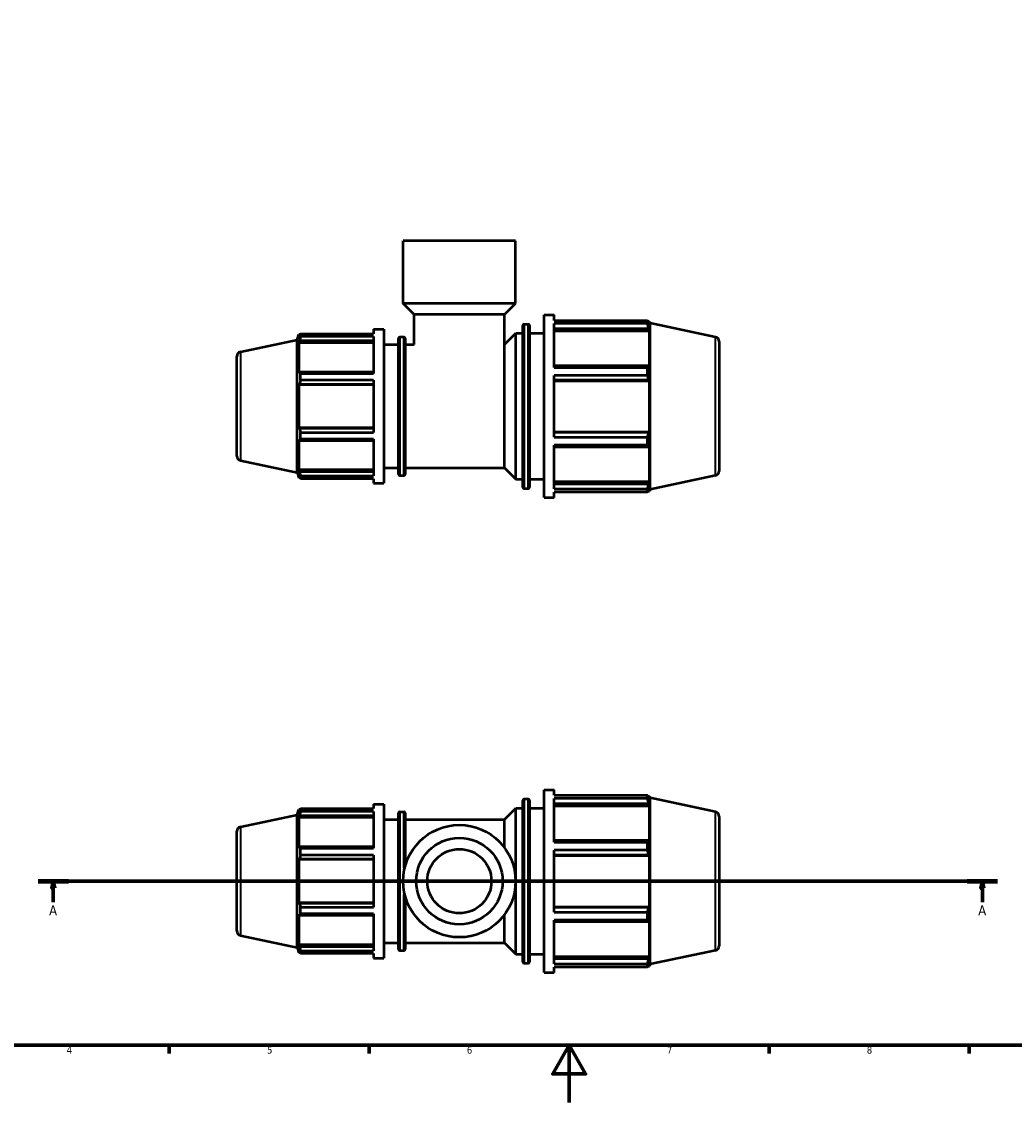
# Model space of a CAD drawing. Header units: millimetres. Extents: x 0 to 931, y 0 to 746.
# Tile 2 of 6: x 229 to 577, y 0 to 379. Entities that reach past the tile are written whole.
import ezdxf

# ---------------------------------------------------------------- set-up
doc = ezdxf.new("R2010")
doc.units = ezdxf.units.MM
doc.linetypes.add('CHAIN', pattern=[0.7087, 0.4724, -0.0591, 0.1181, -0.0591])
for name, color, linetype, lineweight in [('Border (ISO)', 7, 'Continuous', 70), ('Section Line (ISO)', 7, 'CHAIN', 70), ('Visible (ISO)', 7, 'Continuous', 50), ('Visible Narrow (ISO)', 7, 'Continuous', 35)]:
    doc.layers.add(name, color=color, linetype=linetype, lineweight=lineweight)
doc.styles.add('Label Text (ISO)', font='tahoma.ttf')
doc.styles.add('Note Text (ISO)', font='tahoma.ttf')

# ---------------------------------------------------------------- blocks, each defined once
blk = doc.blocks.new('Borders Default Border')
at = {"layer": 'Border (ISO)'}
for p, q in [((280.33, 20), (280.33, 17.1)), ((350.42, 20), (350.42, 17.1)), ((490.58, 20), (490.58, 17.1)), ((560.67, 20), (560.67, 17.1))]:
    blk.add_line(p, q, dxfattribs=at)
at = {"layer": 'Border (ISO)', "flags": 128}
for points in [[(20, 20), (20, 574), (821, 574), (821, 20), (20, 20)], [(420.5, 0), (420.5, 20), (414.73, 10), (426.27, 10), (420.5, 20)]]:
    blk.add_lwpolyline(points, dxfattribs=at)
at = {"layer": 'Border (ISO)', "color": 232, "true_color": 0xca0064, "char_height": 2.5, "attachment_point": 7, "style": 'Note Text (ISO)'}
for s, insert in [('4', (244.42, 17.1)), ('5', (314.64, 17.05)), ('6', (384.66, 17.05)), ('7', (454.77, 17.1)), ('8', (524.81, 17.04))]:
    blk.add_mtext(s, dxfattribs=dict(at, insert=insert))
blk = doc.blocks.new('2dTransSection0')
at = {"layer": 'Section Line (ISO)', "linetype": 'CHAIN'}
blk.add_line((234.39, 77.53), (570.66, 77.53), dxfattribs=at)
at = {"layer": 'Section Line (ISO)', "linetype": 'Continuous', "lineweight": 140}
for p, q in [((234.39, 77.53), (245.07, 77.53)), ((559.98, 77.53), (570.66, 77.53))]:
    blk.add_line(p, q, dxfattribs=at)
at = {"layer": 'Section Line (ISO)', "linetype": 'Continuous'}
for p, q in [((239.73, 77.53), (239.23, 75.03)), ((239.73, 75.03), (239.73, 77.53)), ((240.23, 75.03), (239.73, 77.53)), ((565.32, 77.53), (564.82, 75.03)), ((565.32, 75.03), (565.32, 77.53)), ((565.82, 75.03), (565.32, 77.53)), ((239.23, 75.03), (240.23, 75.03)), ((239.73, 70.21), (239.73, 75.03)), ((564.82, 75.03), (565.82, 75.03)), ((565.32, 70.21), (565.32, 75.03))]:
    blk.add_line(p, q, dxfattribs=at)
at = {"layer": 'Section Line (ISO)', "linetype": 'Continuous', "flags": 128}
for points in [[(240.23, 75.03), (239.73, 77.53), (239.23, 75.03), (240.23, 75.03)], [(565.82, 75.03), (565.32, 77.53), (564.82, 75.03), (565.82, 75.03)]]:
    blk.add_lwpolyline(points, dxfattribs=at)
at = {"layer": 'Section Line (ISO)'}
for points in [[(240.23, 75.03), (239.73, 77.53), (239.23, 75.03), (240.23, 75.03)], [(565.82, 75.03), (565.32, 77.53), (564.82, 75.03), (565.82, 75.03)]]:
    blk.add_solid(points, dxfattribs=at)
at = {"layer": 'Section Line (ISO)', "char_height": 3.5, "attachment_point": 7, "style": 'Label Text (ISO)'}
for insert in [(238.24, 65.53), (563.83, 65.53)]:
    blk.add_mtext('A', dxfattribs=dict(at, insert=insert))

msp = doc.modelspace()

# ---------------------------------------------------------------- linework, layer by layer
at = {"layer": 'Visible (ISO)'}
for p, q in [((401.72, 301.927), (362.342, 301.927)), ((362.342, 279.927), (362.342, 301.927)), ((401.72, 279.927), (401.72, 301.927)), ((401.72, 279.927), (362.342, 279.927)), ((366.238, 276.032), (362.342, 279.927)), ((397.825, 276.032), (401.72, 279.927)), ((397.825, 276.032), (366.238, 276.032)), ((366.238, 265.527), (366.238, 276.032)), ((397.825, 265.542), (397.825, 276.032)), ((404.724, 272.727), (406.138, 272.727)), ((411.708, 211.927), (411.708, 275.927)), ((411.708, 275.927), (415.308, 275.927)), ((415.308, 274.037), (415.308, 275.927)), ((415.308, 274.037), (447.956, 274.037)), ((415.308, 257.556), (415.308, 272.88)), ((447.956, 272.88), (415.308, 272.88)), ((447.956, 272.88), (447.956, 274.037)), ((448.138, 273.687), (448.684, 273.687)), ((448.684, 272.31), (448.372, 273.226)), ((448.888, 273.059), (448.684, 273.687)), ((448.684, 272.31), (448.684, 273.687)), ((448.888, 214.796), (448.888, 273.059)), ((471.764, 268.197), (448.888, 273.059)), ((325.156, 267.168), (325.764, 269.037)), ((325.764, 269.037), (325.764, 267.875)), ((326.225, 269.037), (325.764, 269.037)), ((326.378, 269.332), (351.976, 269.332)), ((326.378, 268.356), (326.378, 269.332)), ((351.976, 270.927), (351.976, 269.332)), ((351.976, 270.927), (355.576, 270.927)), ((355.576, 270.927), (355.576, 216.927)), ((397.825, 265.542), (401.81, 269.527)), ((401.81, 218.327), (401.81, 269.527)), ((401.81, 269.527), (404.224, 269.527)), ((404.224, 215.627), (404.224, 272.227)), ((406.638, 272.227), (406.638, 215.627)), ((406.638, 269.527), (411.708, 269.527)), ((415.308, 271.176), (448.372, 271.176)), ((415.308, 270.325), (448.684, 270.325)), ((448.372, 271.176), (448.684, 270.325)), ((448.684, 257.669), (448.684, 270.325)), ((305.299, 262.947), (325.156, 267.168)), ((325.156, 220.687), (325.156, 267.168)), ((326.027, 268.648), (325.764, 267.875)), ((325.764, 266.2), (326.027, 266.919)), ((351.976, 266.2), (325.764, 266.2)), ((325.764, 266.2), (325.764, 255.522)), ((326.027, 266.919), (351.976, 266.919)), ((351.976, 268.356), (326.378, 268.356)), ((351.976, 268.356), (351.976, 255.427)), ((355.576, 265.527), (360.646, 265.527)), ((360.646, 220.127), (360.646, 267.727)), ((361.146, 268.227), (362.561, 268.227)), ((363.061, 267.727), (363.061, 220.127)), ((363.061, 265.527), (366.238, 265.527)), ((397.81, 222.327), (397.81, 265.516)), ((473.031, 266.632), (473.031, 221.223)), ((304.031, 226.473), (304.031, 261.382)), ((448.372, 258.112), (415.308, 258.112)), ((415.308, 257.556), (447.956, 257.556)), ((447.956, 254.763), (447.956, 257.556)), ((448.684, 257.669), (448.372, 258.112)), ((326.027, 255.896), (325.764, 255.522)), ((351.976, 255.896), (326.027, 255.896)), ((326.378, 255.427), (351.976, 255.427)), ((326.378, 253.07), (326.378, 255.427)), ((415.308, 233.092), (415.308, 254.763)), ((447.956, 254.763), (415.308, 254.763)), ((325.764, 251.478), (326.027, 251.722)), ((351.976, 251.478), (325.764, 251.478)), ((325.764, 251.478), (325.764, 236.377)), ((326.027, 251.722), (351.976, 251.722)), ((351.976, 253.07), (326.378, 253.07)), ((351.976, 253.07), (351.976, 234.785)), ((415.308, 253.165), (448.372, 253.165)), ((415.308, 252.876), (448.684, 252.876)), ((448.372, 253.165), (448.684, 252.876)), ((448.684, 234.978), (448.684, 252.876)), ((351.976, 236.377), (325.764, 236.377)), ((326.027, 236.133), (325.764, 236.377)), ((351.976, 236.133), (326.027, 236.133)), ((415.308, 234.978), (448.684, 234.978)), ((448.684, 234.978), (448.372, 234.69)), ((325.764, 232.333), (326.027, 231.959)), ((325.764, 232.333), (325.764, 221.655)), ((326.027, 231.959), (351.976, 231.959)), ((326.378, 234.785), (351.976, 234.785)), ((326.378, 232.428), (326.378, 234.785)), ((351.976, 232.428), (326.378, 232.428)), ((351.976, 232.428), (351.976, 219.499)), ((448.372, 234.69), (415.308, 234.69)), ((415.308, 233.092), (447.956, 233.092)), ((447.956, 230.298), (447.956, 233.092)), ((415.308, 214.975), (415.308, 230.298)), ((447.956, 230.298), (415.308, 230.298)), ((415.308, 229.742), (448.372, 229.742)), ((448.372, 229.742), (448.684, 230.186)), ((448.684, 217.53), (448.684, 230.186)), ((305.299, 224.908), (325.156, 220.687)), ((325.156, 220.687), (325.764, 218.817)), ((351.976, 221.655), (325.764, 221.655)), ((326.027, 220.936), (325.764, 221.655)), ((325.764, 219.98), (326.027, 219.207)), ((325.764, 219.98), (325.764, 218.817)), ((351.976, 220.936), (326.027, 220.936)), ((355.576, 222.327), (360.646, 222.327)), ((363.061, 222.327), (397.81, 222.327)), ((397.81, 222.327), (401.81, 218.327)), ((471.764, 219.658), (448.888, 214.796)), ((326.225, 218.817), (325.764, 218.817)), ((326.378, 219.499), (351.976, 219.499)), ((326.378, 218.522), (326.378, 219.499)), ((351.976, 218.522), (326.378, 218.522)), ((351.976, 218.522), (351.976, 216.927)), ((351.976, 216.927), (355.576, 216.927)), ((361.146, 219.627), (362.561, 219.627)), ((401.81, 218.327), (404.224, 218.327)), ((406.638, 218.327), (411.708, 218.327)), ((415.308, 217.53), (448.684, 217.53)), ((448.372, 216.678), (415.308, 216.678)), ((448.684, 217.53), (448.372, 216.678)), ((404.724, 215.127), (406.138, 215.127)), ((415.308, 214.975), (447.956, 214.975)), ((415.308, 211.927), (415.308, 213.818)), ((447.956, 213.818), (415.308, 213.818)), ((447.956, 213.818), (447.956, 214.975)), ((448.138, 214.167), (448.684, 214.167)), ((448.372, 214.629), (448.684, 215.545)), ((448.684, 214.167), (448.684, 215.545)), ((448.888, 214.796), (448.684, 214.167)), ((411.708, 211.927), (415.308, 211.927)), ((404.724, 106.329), (406.138, 106.329)), ((411.708, 45.529), (411.708, 109.529)), ((411.708, 109.529), (415.308, 109.529)), ((415.308, 107.638), (415.308, 109.529)), ((415.308, 107.638), (447.956, 107.638)), ((415.308, 91.158), (415.308, 106.481)), ((447.956, 106.481), (415.308, 106.481)), ((447.956, 106.481), (447.956, 107.638)), ((448.138, 107.289), (448.684, 107.289)), ((448.684, 105.911), (448.372, 106.827)), ((448.888, 106.661), (448.684, 107.289)), ((448.684, 105.911), (448.684, 107.289)), ((448.888, 48.397), (448.888, 106.661)), ((471.764, 101.798), (448.888, 106.661)), ((325.156, 100.769), (325.764, 102.639)), ((325.764, 102.639), (325.764, 101.477)), ((326.225, 102.639), (325.764, 102.639)), ((326.378, 102.934), (351.976, 102.934)), ((326.378, 101.958), (326.378, 102.934)), ((351.976, 104.529), (351.976, 102.934)), ((351.976, 104.529), (355.576, 104.529)), ((355.576, 104.529), (355.576, 50.529)), ((397.81, 99.129), (401.81, 103.129)), ((401.81, 51.929), (401.81, 103.129)), ((401.81, 103.129), (404.224, 103.129)), ((404.224, 49.229), (404.224, 105.829)), ((406.638, 105.829), (406.638, 49.229)), ((406.638, 103.129), (411.708, 103.129)), ((415.308, 104.778), (448.372, 104.778)), ((415.308, 103.926), (448.684, 103.926)), ((448.372, 104.778), (448.684, 103.926)), ((448.684, 91.27), (448.684, 103.926)), ((305.299, 96.548), (325.156, 100.769)), ((325.156, 54.289), (325.156, 100.769)), ((326.027, 102.249), (325.764, 101.477)), ((325.764, 99.802), (326.027, 100.52)), ((351.976, 99.802), (325.764, 99.802)), ((325.764, 99.802), (325.764, 89.123)), ((326.027, 100.52), (351.976, 100.52)), ((351.976, 101.958), (326.378, 101.958)), ((351.976, 101.958), (351.976, 89.028)), ((355.576, 99.129), (360.646, 99.129)), ((360.646, 53.729), (360.646, 101.329)), ((361.146, 101.829), (362.561, 101.829)), ((363.061, 101.329), (363.061, 82.799)), ((363.061, 99.129), (397.81, 99.129)), ((397.81, 89.306), (397.81, 99.129)), ((473.031, 100.233), (473.031, 54.824)), ((304.031, 60.074), (304.031, 94.983)), ((448.372, 91.714), (415.308, 91.714)), ((415.308, 91.158), (447.956, 91.158)), ((447.956, 88.364), (447.956, 91.158)), ((448.684, 91.27), (448.372, 91.714)), ((326.027, 89.497), (325.764, 89.123)), ((351.976, 89.497), (326.027, 89.497)), ((326.378, 89.028), (351.976, 89.028)), ((326.378, 86.671), (326.378, 89.028)), ((415.308, 66.693), (415.308, 88.364)), ((447.956, 88.364), (415.308, 88.364)), ((325.764, 85.08), (326.027, 85.323)), ((351.976, 85.08), (325.764, 85.08)), ((325.764, 85.08), (325.764, 69.978)), ((326.027, 85.323), (351.976, 85.323)), ((351.976, 86.671), (326.378, 86.671)), ((351.976, 86.671), (351.976, 68.386)), ((415.308, 86.766), (448.372, 86.766)), ((415.308, 86.478), (448.684, 86.478)), ((448.372, 86.766), (448.684, 86.478)), ((448.684, 68.58), (448.684, 86.478)), ((363.061, 72.259), (363.061, 53.729)), ((351.976, 69.978), (325.764, 69.978)), ((326.027, 69.734), (325.764, 69.978)), ((351.976, 69.734), (326.027, 69.734)), ((326.378, 68.386), (351.976, 68.386)), ((326.378, 66.029), (326.378, 68.386)), ((415.308, 68.58), (448.684, 68.58)), ((448.372, 68.291), (415.308, 68.291)), ((448.684, 68.58), (448.372, 68.291)), ((325.764, 65.934), (325.764, 55.256)), ((325.764, 65.934), (326.027, 65.56)), ((326.027, 65.56), (351.976, 65.56)), ((351.976, 66.029), (326.378, 66.029)), ((351.976, 66.029), (351.976, 53.1)), ((397.81, 55.929), (397.81, 65.752)), ((415.308, 66.693), (447.956, 66.693)), ((447.956, 63.9), (447.956, 66.693)), ((415.308, 48.576), (415.308, 63.9)), ((447.956, 63.9), (415.308, 63.9)), ((415.308, 63.344), (448.372, 63.344)), ((448.372, 63.344), (448.684, 63.787)), ((448.684, 51.131), (448.684, 63.787)), ((305.299, 58.509), (325.156, 54.289)), ((325.156, 54.289), (325.764, 52.419)), ((351.976, 55.256), (325.764, 55.256)), ((326.027, 54.537), (325.764, 55.256)), ((325.764, 53.581), (325.764, 52.419)), ((325.764, 53.581), (326.027, 52.808)), ((351.976, 54.537), (326.027, 54.537)), ((326.378, 53.1), (351.976, 53.1)), ((326.378, 52.124), (326.378, 53.1)), ((355.576, 55.929), (360.646, 55.929)), ((361.146, 53.229), (362.561, 53.229)), ((363.061, 55.929), (397.81, 55.929)), ((397.81, 55.929), (401.81, 51.929)), ((471.764, 53.259), (448.888, 48.397)), ((326.225, 52.419), (325.764, 52.419)), ((351.976, 52.124), (326.378, 52.124)), ((351.976, 52.124), (351.976, 50.529)), ((351.976, 50.529), (355.576, 50.529)), ((401.81, 51.929), (404.224, 51.929)), ((406.638, 51.929), (411.708, 51.929)), ((415.308, 51.131), (448.684, 51.131)), ((448.372, 50.28), (415.308, 50.28)), ((448.684, 51.131), (448.372, 50.28)), ((404.724, 48.729), (406.138, 48.729)), ((411.708, 45.529), (415.308, 45.529)), ((415.308, 48.576), (447.956, 48.576)), ((415.308, 45.529), (415.308, 47.419)), ((447.956, 47.419), (415.308, 47.419)), ((447.956, 47.419), (447.956, 48.576)), ((448.138, 47.769), (448.684, 47.769)), ((448.372, 48.231), (448.684, 49.146)), ((448.684, 47.769), (448.684, 49.146)), ((448.888, 48.397), (448.684, 47.769))]:
    msp.add_line(p, q, dxfattribs=at)
for radius in [19.689, 15.146, 11.25]:
    msp.add_circle((382.031, 77.529), radius, dxfattribs=at)
for centre, radius, start, end in [((404.724, 272.227), 0.5, 90, 180), ((406.138, 272.227), 0.5, 0, 90), ((361.146, 267.727), 0.5, 90, 180), ((362.561, 267.727), 0.5, 0, 90), ((471.431, 266.632), 1.6, 0, 78), ((305.631, 261.382), 1.6, 102, 180), ((305.631, 226.473), 1.6, 180, 258), ((361.146, 220.127), 0.5, 180, 270), ((362.561, 220.127), 0.5, 270, 0), ((471.431, 221.223), 1.6, 282, 0), ((404.724, 215.627), 0.5, 180, 270), ((406.138, 215.627), 0.5, 270, 0), ((404.724, 105.829), 0.5, 90, 180), ((406.138, 105.829), 0.5, 0, 90), ((361.146, 101.329), 0.5, 90, 180), ((362.561, 101.329), 0.5, 0, 90), ((471.431, 100.233), 1.6, 0, 78), ((305.631, 94.983), 1.6, 102, 180), ((305.631, 60.074), 1.6, 180, 258), ((361.146, 53.729), 0.5, 180, 270), ((362.561, 53.729), 0.5, 270, 0), ((471.431, 54.824), 1.6, 282, 0), ((404.724, 49.229), 0.5, 180, 270), ((406.138, 49.229), 0.5, 270, 0)]:
    msp.add_arc(centre, radius, start, end, dxfattribs=at)
for points, weights in [([(447.956, 274.037), (448.173, 273.623), (448.372, 273.226)], [1, 1.00096701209, 1.0011170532]), ([(448.372, 271.176), (448.173, 272.011), (447.956, 272.88)], [1.0011170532, 1.00096701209, 1]), ([(326.027, 268.648), (326.195, 268.983), (326.378, 269.332)], [1.00238549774, 1.00160093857, 1]), ([(326.378, 268.356), (326.195, 267.623), (326.027, 266.919)], [1, 1.00160093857, 1.00238549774]), ([(447.956, 257.556), (448.173, 257.84), (448.372, 258.112)], [1, 1.00096701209, 1.0011170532]), ([(326.027, 255.896), (326.195, 255.666), (326.378, 255.427)], [1.00238549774, 1.00160093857, 1]), ([(448.372, 253.165), (448.173, 253.948), (447.956, 254.763)], [1.0011170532, 1.00096701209, 1]), ([(326.378, 253.07), (326.195, 252.382), (326.027, 251.722)], [1, 1.00160093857, 1.00238549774]), ([(326.027, 236.133), (326.195, 235.473), (326.378, 234.785)], [1.00238549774, 1.00160093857, 1]), ([(326.378, 232.428), (326.195, 232.189), (326.027, 231.959)], [1, 1.00160093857, 1.00238549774]), ([(447.956, 233.092), (448.173, 233.907), (448.372, 234.69)], [1, 1.00096701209, 1.00111705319]), ([(448.372, 229.742), (448.173, 230.015), (447.956, 230.298)], [1.0011170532, 1.00096701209, 1]), ([(326.027, 220.936), (326.195, 220.232), (326.378, 219.499)], [1.00238549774, 1.00160093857, 1]), ([(326.378, 218.522), (326.195, 218.872), (326.027, 219.207)], [1, 1.00160093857, 1.00238549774]), ([(447.956, 214.975), (448.173, 215.844), (448.372, 216.678)], [1, 1.00096701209, 1.0011170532]), ([(448.372, 214.629), (448.173, 214.232), (447.956, 213.818)], [1.00111705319, 1.00096701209, 1]), ([(447.956, 107.638), (448.173, 107.224), (448.372, 106.827)], [1, 1.00096701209, 1.0011170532]), ([(448.372, 104.778), (448.173, 105.612), (447.956, 106.481)], [1.0011170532, 1.00096701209, 1]), ([(326.027, 102.249), (326.195, 102.585), (326.378, 102.934)], [1.00238549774, 1.00160093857, 1]), ([(326.378, 101.958), (326.195, 101.224), (326.027, 100.52)], [1, 1.00160093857, 1.00238549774]), ([(447.956, 91.158), (448.173, 91.441), (448.372, 91.714)], [1, 1.00096701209, 1.0011170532]), ([(326.027, 89.497), (326.195, 89.268), (326.378, 89.028)], [1.00238549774, 1.00160093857, 1]), ([(448.372, 86.766), (448.173, 87.549), (447.956, 88.364)], [1.0011170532, 1.00096701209, 1]), ([(326.378, 86.671), (326.195, 85.983), (326.027, 85.323)], [1, 1.00160093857, 1.00238549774]), ([(326.027, 69.734), (326.195, 69.074), (326.378, 68.386)], [1.00238549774, 1.00160093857, 1]), ([(447.956, 66.693), (448.173, 67.509), (448.372, 68.291)], [1, 1.00096701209, 1.0011170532]), ([(326.378, 66.029), (326.195, 65.79), (326.027, 65.56)], [1, 1.00160093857, 1.00238549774]), ([(448.372, 63.344), (448.173, 63.616), (447.956, 63.9)], [1.0011170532, 1.00096701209, 1]), ([(326.027, 54.537), (326.195, 53.833), (326.378, 53.1)], [1.00238549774, 1.00160093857, 1]), ([(326.378, 52.124), (326.195, 52.473), (326.027, 52.808)], [1, 1.00160093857, 1.00238549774]), ([(447.956, 48.576), (448.173, 49.445), (448.372, 50.28)], [1, 1.00096701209, 1.0011170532]), ([(448.372, 48.231), (448.173, 47.833), (447.956, 47.419)], [1.0011170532, 1.00096701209, 1])]:
    msp.add_rational_spline(points, weights, degree=2, dxfattribs=at)
at = {"layer": 'Visible Narrow (ISO)'}
for p, q in [((404.724, 272.373), (404.724, 215.482)), ((406.138, 215.482), (406.138, 272.373)), ((361.146, 267.928), (361.146, 219.927)), ((362.561, 219.927), (362.561, 267.928)), ((471.764, 219.957), (471.764, 267.898)), ((305.299, 262.713), (305.299, 225.142)), ((404.724, 105.974), (404.724, 49.083)), ((406.138, 49.083), (406.138, 105.974)), ((361.146, 101.53), (361.146, 53.528)), ((362.561, 82.193), (362.561, 101.765)), ((471.764, 53.558), (471.764, 101.499)), ((305.299, 96.314), (305.299, 58.744)), ((362.561, 53.293), (362.561, 72.864))]:
    msp.add_line(p, q, dxfattribs=at)

# ---------------------------------------------------------------- block references
msp.add_blockref('Borders Default Border', (0, 0))
at = {"layer": 'Section Line (ISO)'}
msp.add_blockref('2dTransSection0', (0, 0), dxfattribs=at)

doc.saveas('drawing.dxf')
